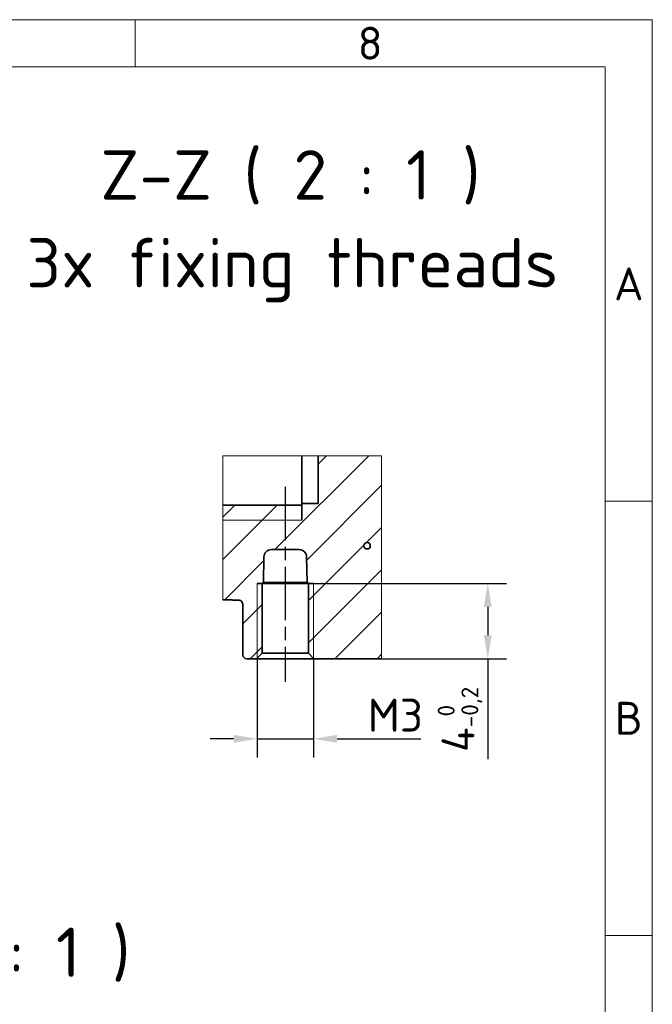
# Model space of a CAD drawing. Header units: millimetres. Extents: x 2 to 208, y 2 to 146.
# Tile 32 of 32: x 174 to 208, y 94 to 146. Entities that reach past the tile are written whole.
import ezdxf

# ---------------------------------------------------------------- set-up
doc = ezdxf.new("R2010")
doc.units = ezdxf.units.MM
doc.header["$LTSCALE"] = 0.5
doc.linetypes.add('CHAIN', pattern=[0.3543, 0.2362, -0.0295, 0.0591, -0.0295])
doc.linetypes.add('LONG_DASH_DOTTED', pattern=[0.3001, 0.2362, -0.0295, 0.0049, -0.0295])
for name, color, linetype, lineweight in [('Bemaßung (ISO)', 7, 'Continuous', 25), ('Mittellinie (ISO)', 7, 'LONG_DASH_DOTTED', 25), ('Rahmen (ISO)', 7, 'Continuous', 70), ('Schraffur (ISO)', 7, 'Continuous', 18), ('Sichtbar (ISO)', 7, 'Continuous', 35), ('Sichtbar schmal (ISO)', 7, 'Continuous', 18), ('Symbol (ISO)', 7, 'Continuous', 25)]:
    doc.layers.add(name, color=color, linetype=linetype, lineweight=lineweight)
doc.styles.add('Bezeichnungstext (ISO)', font='isocpeur.ttf')
doc.styles.add('Notiztext (ISO)', font='isocpeur.ttf')
doc.dimstyles.new('Standard (ISO)', dxfattribs={"dimscale": 0.5, "dimtxt": 3.5, "dimasz": 2.5, "dimexe": 2, "dimexo": 0, "dimgap": 0.762, "dimtad": 1, "dimtoh": 1, "dimrnd": 1e-08, "dimtxsty": 'Notiztext (ISO)', "dimcen": 0.09, "dimdle": 10, "dimclrd": 256, "dimclre": 256, "dimclrt": 256, "dimazin": 2, "dimtfac": 0.514286, "dimtdec": 3, "dimtmove": 0, "dimatfit": 3, "dimfxl": 1, "dimtolj": 1, "dimlwd": -1, "dimlwe": -1, "dimarcsym": 0})

# ---------------------------------------------------------------- blocks, each defined once
blk = doc.blocks.new('*D25')
at = {"layer": 'Bemaßung (ISO)', "transparency": 16777216}
for p, q in [((186.489, 112.068), (186.489, 106.785)), ((189.489, 112.068), (189.489, 106.785)), ((185.239, 107.785), (183.989, 107.785)), ((186.489, 107.785), (189.489, 107.785)), ((190.739, 107.785), (195.201, 107.785))]:
    blk.add_line(p, q, dxfattribs=at)
for points in [[(185.239, 107.993), (185.239, 107.577), (186.489, 107.785)], [(190.739, 107.993), (190.739, 107.577), (189.489, 107.785)]]:
    blk.add_solid(points, dxfattribs=at)
at = {"layer": 'Defpoints', "color": 0, "transparency": 16777216}
for p in [(186.489, 112.068), (189.489, 112.068), (189.489, 107.785)]:
    blk.add_point(p, dxfattribs=at)
at = {"layer": 'Bemaßung (ISO)', "transparency": 16777216, "insert": (192.37, 109.916), "char_height": 1.75, "attachment_point": 1, "style": 'Notiztext (ISO)'}
blk.add_mtext('\\A1;\\fISOCPEUR|b0|i0;\\H1.7500;M3', dxfattribs=at)
blk = doc.blocks.new('*D26')
at = {"layer": 'Bemaßung (ISO)', "transparency": 16777216}
for p, q in [((189.489, 116.043), (199.754, 116.043)), ((198.754, 114.793), (198.754, 113.293)), ((189.514, 112.043), (199.754, 112.043)), ((198.754, 112.043), (198.754, 106.701))]:
    blk.add_line(p, q, dxfattribs=at)
for points in [[(198.545, 114.793), (198.962, 114.793), (198.754, 116.043)], [(198.545, 113.293), (198.962, 113.293), (198.754, 112.043)]]:
    blk.add_solid(points, dxfattribs=at)
at = {"layer": 'Defpoints', "color": 0, "transparency": 16777216}
for p in [(189.489, 116.043), (198.754, 116.043), (189.514, 112.043)]:
    blk.add_point(p, dxfattribs=at)
at = {"layer": 'Bemaßung (ISO)', "transparency": 16777216, "insert": (196.092, 107.082), "char_height": 1.75, "attachment_point": 1, "rotation": 90, "style": 'Notiztext (ISO)'}
blk.add_mtext('\\A1;4{\\H0.9;\\S 0^ -0,2;}', dxfattribs=at)
blk = doc.blocks.new('Ränder Basler-A3')
at = {"layer": 'Rahmen (ISO)', "color": 7, "lineweight": 18}
for p, q in [((5, 292), (415, 292)), ((415, 292), (415, 5))]:
    blk.add_line(p, q, dxfattribs=at)
at = {"layer": 'Rahmen (ISO)', "color": 7, "linetype": 'Continuous', "lineweight": 18}
for p, q in [((360, 292), (360, 287)), ((415, 240.83), (410, 240.83)), ((415, 194.67), (410, 194.67))]:
    blk.add_line(p, q, dxfattribs=at)
at = {"layer": 'Rahmen (ISO)', "lineweight": 18}
for p, q in [((310, 287), (360, 287)), ((360, 287), (410, 287)), ((410, 287), (410, 10))]:
    blk.add_line(p, q, dxfattribs=at)
at = {"layer": 'Rahmen (ISO)', "char_height": 3.5, "attachment_point": 5, "style": 'Bezeichnungstext (ISO)'}
for s, insert in [('\\fISOCPEUR|b0|i0;\\H3.5000;8', (385, 289.5)), ('\\fISOCPEUR|b0|i0;\\H3.5000;A', (412.5, 263.92)), ('\\fISOCPEUR|b0|i0;\\H3.5000;B', (412.5, 217.75))]:
    blk.add_mtext(s, dxfattribs=dict(at, insert=insert))

msp = doc.modelspace()

# ---------------------------------------------------------------- hatches: boundary and pattern name
at = {"layer": 'Schraffur (ISO)'}
h = msp.add_hatch(dxfattribs=at)
h.set_pattern_fill('ANSI31', color=256, scale=12.7, style=0)
h.set_pattern_definition([(45, (0, 0), (-1.122532, 1.122532), [])])
edge = h.paths.add_edge_path()
edge.add_line((184.6693, 115.1789), (185.5445, 115.1477))
edge.add_spline(control_points=[(185.5445, 115.1477), (185.5656, 115.1469), (185.5892, 115.1405), (185.6312, 115.1198), (185.6554, 115.0994), (185.6924, 115.0548), (185.7102, 115.0213), (185.7324, 114.9569), (185.7393, 114.9137), (185.7393, 114.8773)], knot_values=[0.0703618, 0.0703618, 0.0703618, 0.0703618, 0.0765435, 0.0765435, 0.0844328, 0.0844328, 0.0939268, 0.0939268, 0.1048638, 0.1048638, 0.1048638, 0.1048638], degree=3, periodic=0)
edge.add_line((185.7393, 114.8773), (185.7393, 112.2425))
edge.add_ellipse((185.9393, 112.2425), major_axis=(-0.2, 0), ratio=1, start_angle=0, end_angle=90)
edge.add_line((185.9393, 112.0425), (186.4643, 112.0425))
edge.add_line((186.4643, 112.0425), (186.7598, 112.338))
edge.add_line((186.7598, 112.338), (186.7598, 116.0425))
edge.add_line((186.7598, 116.0425), (186.8296, 116.0845))
edge.add_line((186.8296, 116.0845), (186.8534, 117.4495))
edge.add_ellipse((187.2534, 117.4425), major_axis=(-0.3999, 0.007), ratio=1, start_angle=271, end_angle=360, ccw=False)
edge.add_line((187.2534, 117.8425), (188.7252, 117.8425))
edge.add_ellipse((188.7252, 117.4425), major_axis=(0, 0.4), ratio=1, start_angle=271, end_angle=360, ccw=False)
edge.add_line((189.1251, 117.4495), (189.149, 116.0845))
edge.add_line((189.149, 116.0845), (189.2188, 116.0425))
edge.add_line((189.2188, 116.0425), (189.2188, 112.338))
edge.add_line((189.2188, 112.338), (189.5143, 112.0425))
edge.add_line((189.5143, 112.0425), (193.0991, 112.0425))
edge.add_line((193.0991, 112.0425), (193.0991, 122.8301))
edge.add_line((193.0991, 122.8301), (189.7393, 122.8301))
edge.add_line((189.7393, 122.8301), (189.7393, 120.2815))
edge.add_line((189.7393, 120.2815), (188.8693, 120.2815))
edge.add_line((188.8693, 120.2815), (188.8693, 120.1979))
edge.add_line((188.8693, 120.1979), (184.6693, 120.1979))
edge.add_line((184.6693, 120.1979), (184.6693, 115.1789))
edge = h.paths.add_edge_path(flags=0)
edge.add_ellipse((192.3393, 118.0425), major_axis=(0, -0.1679), ratio=1, start_angle=0, end_angle=360)

# ---------------------------------------------------------------- linework, layer by layer
at = {"layer": 'Mittellinie (ISO)', "linetype": 'CHAIN', "ltscale": 23.990969}
msp.add_line((187.9893, 121.1812), (187.9893, 110.8175), dxfattribs=at)
at = {"layer": 'Sichtbar (ISO)'}
for p, q in [((188.8693, 122.8301), (188.8693, 120.2815)), ((188.8693, 122.8301), (188.8693, 119.3983)), ((189.7393, 122.8301), (189.7393, 120.2815)), ((188.8693, 120.1979), (184.6693, 120.1979)), ((189.7393, 120.2815), (188.8693, 120.2815)), ((188.8693, 120.2815), (188.8693, 120.1979)), ((187.2534, 117.8425), (188.7252, 117.8425)), ((186.8296, 116.0845), (186.8534, 117.4495)), ((189.1251, 117.4495), (189.149, 116.0845)), ((186.4893, 116.0425), (189.4893, 116.0425)), ((186.7598, 116.0425), (186.8296, 116.0845)), ((186.7598, 112.338), (186.7598, 116.0425)), ((189.2188, 116.0425), (186.7598, 116.0425)), ((186.8296, 116.0845), (189.149, 116.0845)), ((189.149, 116.0845), (189.2188, 116.0425)), ((189.2188, 116.0425), (189.2188, 112.338)), ((185.7393, 114.8773), (185.7393, 112.2425)), ((185.9393, 112.0425), (186.4643, 112.0425)), ((186.4643, 112.0425), (186.7598, 112.338)), ((189.5143, 112.0425), (186.4643, 112.0425)), ((189.2188, 112.338), (186.7598, 112.338)), ((189.2188, 112.338), (189.5143, 112.0425)), ((189.5143, 112.0425), (193.0991, 112.0425))]:
    msp.add_line(p, q, dxfattribs=at)
msp.add_circle((192.3393, 118.0425), 0.1679, dxfattribs=at)
for centre, radius, start, end in [((187.2534, 117.4425), 0.4, 90, 179), ((188.7252, 117.4425), 0.4, 1, 90), ((185.9393, 112.2425), 0.2, 180, 270)]:
    msp.add_arc(centre, radius, start, end, dxfattribs=at)
msp.add_rational_spline([(184.6693, 115.1789), (185.1063, 115.1633), (185.5445, 115.1477)], [1.0000058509, 1.00000343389, 1.00000000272], degree=2, dxfattribs=at)
msp.add_open_spline([(185.5445, 115.1477), (185.5656, 115.1469), (185.5892, 115.1405), (185.6312, 115.1198), (185.6554, 115.0994), (185.6924, 115.0548), (185.7102, 115.0213), (185.7324, 114.9569), (185.7393, 114.9137), (185.7393, 114.8773)], degree=3, knots=[0.070361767, 0.070361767, 0.070361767, 0.070361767, 0.076543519, 0.076543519, 0.084432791, 0.084432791, 0.093926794, 0.093926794, 0.104863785, 0.104863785, 0.104863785, 0.104863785], dxfattribs=at)
at = {"layer": 'Sichtbar schmal (ISO)'}
for p, q in [((184.6693, 120.1979), (184.6693, 122.8301)), ((184.6693, 122.8301), (188.8693, 122.8301)), ((188.8693, 122.8301), (189.7393, 122.8301)), ((189.7393, 122.8301), (193.0991, 122.8301)), ((193.0991, 122.8301), (193.0991, 112.0425)), ((184.6693, 115.1789), (184.6693, 120.1979)), ((184.6693, 119.3983), (188.8693, 119.3983)), ((186.4893, 116.0425), (186.4893, 112.0675)), ((189.4893, 112.0675), (189.4893, 116.0425))]:
    msp.add_line(p, q, dxfattribs=at)

# ---------------------------------------------------------------- block references
at = {"xscale": 0.5, "yscale": 0.5, "zscale": 0.5}
msp.add_blockref('Ränder Basler-A3', (0, 0), dxfattribs=at)

# ---------------------------------------------------------------- texts
at = {"layer": 'Symbol (ISO)', "char_height": 2.625, "attachment_point": 7, "style": 'Bezeichnungstext (ISO)'}
for s, insert in [('Z-Z ( 2 : 1 )', (178.1579, 136.1783)), ('3x fixing threads', (174.2252, 130.9808)), ('A ( 2 : 1 )', (163.1262, 94.8714))]:
    msp.add_mtext(s, dxfattribs=dict(at, insert=insert))

# ---------------------------------------------------------------- dimensions: what is measured, and where the dimension line sits
at = {"layer": 'Bemaßung (ISO)'}
dim = msp.add_linear_dim(base=(198.7535, 116.0425), p1=(189.5143, 112.0425), p2=(189.4893, 116.0425), angle=270, dimstyle='Standard (ISO)', override={"dimgap": 0.762, "dimtoh": 0, "dimdec": 2, "dimtol": 1, "dimlim": 0, "dimtp": 0, "dimtm": 0.2, "dimtdec": 3, "dimtofl": 0, "dimatfit": 2}, dxfattribs=at)
dim.commit()
dim.dimension.update_dxf_attribs({"geometry": '*D26', "text_midpoint": (198.7535, 108.7074), "dimtype": 160})
dim = msp.add_linear_dim(base=(189.4893, 107.7849), p1=(186.4893, 112.0675), p2=(189.4893, 112.0675), angle=180, text='\\fISOCPEUR|b0|i0;\\H1.7500;M<>', dimstyle='Standard (ISO)', override={"dimgap": 0.762, "dimtoh": 0, "dimdec": 2, "dimtol": 0, "dimlim": 0, "dimtp": 0, "dimtm": 0, "dimtdec": 3, "dimtofl": 1, "dimatfit": 1}, dxfattribs=at)
dim.commit()
dim.dimension.update_dxf_attribs({"geometry": '*D25', "text_midpoint": (193.5953, 107.7849), "dimtype": 160})

doc.saveas('drawing.dxf')
